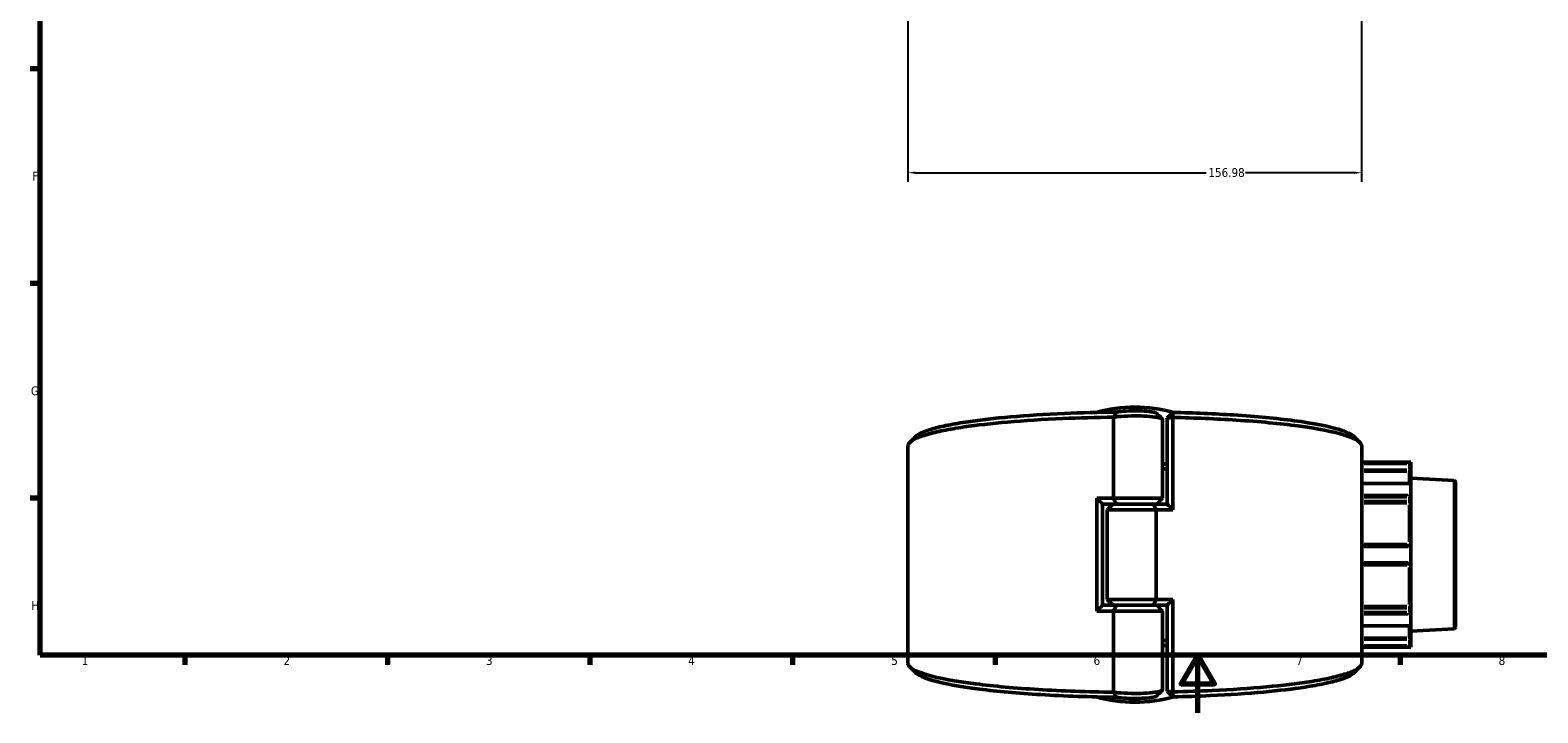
# Model space of a CAD drawing. Header units: millimetres. Extents: x 0 to 926, y 0 to 970.
# Tile 1 of 17: x 17 to 538, y 0 to 236. Entities that reach past the tile are written whole.
import ezdxf

# ---------------------------------------------------------------- set-up
doc = ezdxf.new("R2010")
doc.units = ezdxf.units.MM
for name, color, linetype, lineweight in [('Border (ANSI)', 7, 'Continuous', 70), ('Dimension (ANSI)', 7, 'Continuous', 25), ('Visible (ANSI)', 7, 'Continuous', 50), ('Visible Narrow (ANSI)', 7, 'Continuous', 35)]:
    doc.layers.add(name, color=color, linetype=linetype, lineweight=lineweight)
doc.styles.add('Note Text (ANSI)', font='tahoma.ttf')
doc.dimstyles.new('Default - mm (ANSI)', dxfattribs={"dimtxt": 3.048, "dimasz": 2.5, "dimexe": 3.175, "dimexo": 1.6002, "dimgap": 0.8, "dimtad": 0, "dimtoh": 1, "dimrnd": 1e-08, "dimzin": 4, "dimdsep": 46, "dimtxsty": 'Note Text (ANSI)', "dimcen": 0.09, "dimdle": 10, "dimclrd": 256, "dimclre": 256, "dimclrt": 256, "dimadec": 1, "dimazin": 1, "dimtfac": 1, "dimtofl": 0, "dimtmove": 0, "dimatfit": 3, "dimfxl": 1, "dimtolj": 1, "dimtzin": 4, "dimlwd": -1, "dimlwe": -1, "dimarcsym": 0})

# ---------------------------------------------------------------- blocks, each defined once
blk = doc.blocks.new('Borders Default Border')
at = {"layer": 'Border (ANSI)'}
for p, q in [((20, 222.75), (16.55, 222.75)), ((20, 148.5), (16.55, 148.5)), ((20, 74.25), (16.55, 74.25)), ((70.08, 20), (70.08, 16.55)), ((140.17, 20), (140.17, 16.55)), ((210.25, 20), (210.25, 16.55)), ((280.33, 20), (280.33, 16.55)), ((350.42, 20), (350.42, 16.55)), ((490.58, 20), (490.58, 16.55))]:
    blk.add_line(p, q, dxfattribs=at)
at = {"layer": 'Border (ANSI)', "flags": 128}
for points in [[(20, 20), (20, 574), (821, 574), (821, 20), (20, 20)], [(420.5, 0), (420.5, 20), (414.73, 10), (426.27, 10), (420.5, 20)]]:
    blk.add_lwpolyline(points, dxfattribs=at)
at = {"layer": 'Border (ANSI)', "char_height": 3.05, "attachment_point": 7, "style": 'Note Text (ANSI)'}
for s, insert in [('F', (17.29, 184.1)), ('G', (16.81, 109.79)), ('H', (16.97, 35.6)), ('1', (34.35, 16.55)), ('2', (104.2, 16.55)), ('3', (174.26, 16.49)), ('4', (244.23, 16.55)), ('5', (314.48, 16.49)), ('6', (384.49, 16.49)), ('7', (454.6, 16.55)), ('8', (524.63, 16.48))]:
    blk.add_mtext(s, dxfattribs=dict(at, insert=insert))
blk = doc.blocks.new('*D7')
at = {"layer": 'Defpoints', "color": 0, "transparency": 16777216}
for p in [(320.25, 323.7), (477.23, 325.49), (477.23, 186.81)]:
    blk.add_point(p, dxfattribs=at)
at = {"layer": 'Dimension (ANSI)', "transparency": 16777216}
for p, q in [((477.23, 323.89), (477.23, 183.63)), ((320.25, 322.09), (320.25, 183.63)), ((322.75, 186.81), (423.4, 186.81)), ((474.73, 186.81), (437.1, 186.81))]:
    blk.add_line(p, q, dxfattribs=at)
for points in [[(322.75, 187.23), (322.75, 186.39), (320.25, 186.81)], [(474.73, 187.23), (474.73, 186.39), (477.23, 186.81)]]:
    blk.add_solid(points, dxfattribs=at)
at = {"layer": 'Dimension (ANSI)', "transparency": 16777216, "insert": (424.2, 188.4), "char_height": 3.048, "attachment_point": 1, "style": 'Note Text (ANSI)'}
blk.add_mtext('\\A1;156.98', dxfattribs=at)

msp = doc.modelspace()

# ---------------------------------------------------------------- linework, layer by layer
at = {"layer": 'Visible (ANSI)'}
for p, q in [((391.364, 102.252), (391.364, 74.208)), ((408.323, 74.208), (408.323, 101.467)), ((409.953, 101.931), (411.953, 103.905)), ((411.929, 102.163), (409.953, 101.931)), ((409.953, 101.931), (409.953, 72.187)), ((411.929, 70.208), (411.929, 102.163)), ((320.253, 17.177), (320.253, 92.24)), ((477.253, 17.177), (477.253, 92.24)), ((494.213, 86.708), (477.253, 86.708)), ((494.212, 86.59), (493.713, 86.092)), ((494.213, 86.708), (494.213, 86.594)), ((494.213, 84.022), (494.213, 86.594)), ((494.213, 83.03), (494.213, 84.022)), ((494.067, 79.309), (477.253, 79.309)), ((494.213, 83.03), (494.213, 79.164)), ((509.28, 80.333), (494.213, 81.123)), ((494.213, 79.164), (494.213, 75.346)), ((509.753, 79.834), (509.753, 29.583)), ((385.578, 74.208), (385.578, 35.208)), ((385.578, 74.208), (391.364, 74.208)), ((391.364, 74.208), (408.323, 74.208)), ((406.323, 72.208), (408.323, 74.208)), ((494.213, 73.527), (494.213, 75.346)), ((494.213, 72.207), (494.213, 73.527)), ((387.553, 72.229), (387.553, 37.187)), ((392.435, 72.208), (387.553, 72.208)), ((391.183, 72.208), (389.183, 70.208)), ((406.143, 70.208), (389.183, 70.208)), ((389.183, 39.208), (389.183, 70.208)), ((405.072, 72.208), (392.435, 72.208)), ((392.435, 72.208), (405.072, 72.208)), ((405.072, 72.208), (409.953, 72.208)), ((411.929, 70.208), (406.143, 70.208)), ((406.143, 39.208), (406.143, 70.208)), ((494.213, 72.207), (494.213, 58.283)), ((493.713, 57.908), (477.253, 57.908)), ((494.213, 57.408), (494.213, 58.283)), ((494.213, 57.408), (494.213, 52.008)), ((477.253, 51.508), (493.713, 51.508)), ((494.213, 51.133), (494.213, 52.008)), ((494.213, 51.133), (494.213, 37.209)), ((387.553, 37.208), (392.435, 37.208)), ((389.183, 39.208), (406.143, 39.208)), ((391.183, 37.208), (389.183, 39.208)), ((392.435, 37.208), (405.072, 37.208)), ((405.072, 37.208), (392.435, 37.208)), ((409.953, 37.208), (405.072, 37.208)), ((406.143, 39.208), (411.929, 39.208)), ((406.323, 37.208), (408.323, 35.208)), ((409.953, 37.229), (409.953, 7.485)), ((411.929, 7.253), (411.929, 39.208)), ((494.213, 35.889), (494.213, 37.209)), ((391.364, 35.208), (385.578, 35.208)), ((408.323, 35.208), (391.364, 35.208)), ((391.364, 35.208), (391.364, 7.165)), ((408.323, 7.95), (408.323, 35.208)), ((494.213, 34.071), (494.213, 35.889)), ((494.213, 34.071), (494.213, 30.252)), ((477.253, 30.107), (494.067, 30.107)), ((494.213, 30.252), (494.213, 26.386)), ((509.28, 29.083), (494.213, 28.294)), ((494.213, 25.394), (494.213, 26.386)), ((494.213, 22.708), (477.253, 22.708)), ((493.713, 23.324), (494.212, 22.826)), ((494.213, 22.822), (494.213, 25.394)), ((494.213, 22.822), (494.213, 22.708)), ((409.953, 7.485), (411.929, 7.253)), ((411.953, 5.511), (409.953, 7.485))]:
    msp.add_line(p, q, dxfattribs=at)
for centre, radius, start, end in [((398.753, 54.708), 51, 74.69446, 105.30554), ((509.253, 79.834), 0.5, 0, 87), ((493.713, 57.408), 0.5, 4.9171, 90), ((493.713, 52.008), 0.5, 270, 355.0829), ((509.253, 29.583), 0.5, 273, 0), ((398.753, 54.708), 51, 254.69446, 285.30554)]:
    msp.add_arc(centre, radius, start, end, dxfattribs=at)
for centre, major_axis, start_param, end_param in [((493.713, 78.809), (0.462, 0.462), 5.9763058, 6.6758844), ((493.713, 74.991), (-0.462, -0.462), 1.1780972, 2.663074), ((493.713, 34.426), (0.462, -0.462), 0.4785187, 1.9634954), ((493.713, 30.607), (-0.462, 0.462), 2.7488936, 3.4484721)]:
    msp.add_ellipse(centre, major_axis=major_axis, ratio=0.4142136, start_param=start_param, end_param=end_param, dxfattribs=at)
for points, knots in [([(406.262, 103.606), (406.258, 103.61), (406.254, 103.614), (406.143, 103.715), (405.922, 103.81), (405.596, 103.898), (405.27, 103.987), (404.84, 104.069), (403.5, 104.256), (402.457, 104.344), (400.176, 104.449), (398.941, 104.466), (396.387, 104.422), (395.081, 104.35), (393.403, 104.177), (392.871, 104.102), (392.44, 104.019)], [1.6979235, 1.6979235, 1.6979235, 1.6979235, 1.7103261, 1.7103261, 2.0118858, 2.0118858, 2.0118858, 2.3134455, 2.3134455, 2.795941, 2.795941, 3.2755539, 3.2755539, 3.8196885, 3.8196885, 4.1289903, 4.1289903, 4.1289903, 4.1289903]), ([(320.255, 92.24), (320.255, 92.625), (320.426, 93.009), (320.771, 93.392), (321.224, 93.895), (321.975, 94.394), (324.053, 95.371), (325.38, 95.85), (328.58, 96.776), (330.454, 97.224), (334.703, 98.078), (337.078, 98.484), (344.098, 99.513), (349.167, 100.088), (360.614, 101.084), (367.053, 101.493), (379.488, 102.028), (385.394, 102.189), (391.364, 102.261)], [1.5675609, 1.5675609, 1.5675609, 1.5675609, 1.6824415, 1.6824415, 1.6824415, 1.8336356, 1.8336356, 1.9848297, 1.9848297, 2.1360238, 2.1360238, 2.2872179, 2.2872179, 2.5442478, 2.5442478, 2.8170809, 2.8170809, 3.0470146, 3.0470146, 3.0470146, 3.0470146]), ([(392.44, 104.019), (386.294, 103.954), (380.211, 103.793), (367.773, 103.257), (361.485, 102.857), (350.313, 101.884), (345.37, 101.323), (338.533, 100.318), (336.221, 99.921), (332.09, 99.087), (330.271, 98.65), (327.168, 97.746), (325.884, 97.279), (323.983, 96.374), (323.312, 95.939), (322.873, 95.5)], [-3.058948, -3.058948, -3.058948, -3.058948, -2.8170809, -2.8170809, -2.5442478, -2.5442478, -2.2872179, -2.2872179, -2.1360238, -2.1360238, -1.9848297, -1.9848297, -1.8336356, -1.8336356, -1.6981068, -1.6981068, -1.6981068, -1.6981068]), ([(391.364, 102.252), (391.813, 102.323), (392.321, 102.387), (394.217, 102.58), (395.834, 102.669), (398.986, 102.723), (400.506, 102.702), (403.33, 102.573), (404.631, 102.463), (406.328, 102.231), (406.88, 102.129), (407.307, 102.019), (407.733, 101.909), (408.034, 101.791), (408.279, 101.602), (408.323, 101.535), (408.322, 101.467)], [-4.0446779, -4.0446779, -4.0446779, -4.0446779, -3.8196885, -3.8196885, -3.2755539, -3.2755539, -2.795941, -2.795941, -2.3134455, -2.3134455, -2.0118858, -2.0118858, -2.0118858, -1.7103261, -1.7103261, -1.5442628, -1.5442628, -1.5442628, -1.5442628]), ([(392.44, 104.019), (392.255, 103.729), (392.074, 103.436), (391.721, 102.851), (391.547, 102.556), (391.378, 102.262)], [-0.27920966, -0.27920966, -0.27920966, -0.27920966, -0.13971603, -0.13971603, 0, 0, 0, 0]), ([(411.929, 102.163), (411.933, 102.454), (411.937, 102.744), (411.946, 103.325), (411.95, 103.615), (411.953, 103.905)], [-0.26658778, -0.26658778, -0.26658778, -0.26658778, -0.13330646, -0.13330646, 0, 0, 0, 0]), ([(411.929, 102.163), (419.514, 101.997), (426.908, 101.687), (441.737, 100.737), (449.001, 100.054), (462.016, 98.328), (467.513, 97.254), (474.305, 95.151), (476.218, 94.156), (476.933, 93.147), (477.146, 92.846), (477.253, 92.543), (477.253, 92.24)], [0.1691912, 0.1691912, 0.1691912, 0.1691912, 0.4641836, 0.4641836, 0.8043623, 0.8043623, 1.1811862, 1.1811862, 1.483598, 1.483598, 1.483598, 1.5740318, 1.5740318, 1.5740318, 1.5740318]), ([(474.634, 95.5), (473.783, 96.35), (472.06, 97.185), (465.867, 99.116), (460.523, 100.165), (447.84, 101.851), (440.752, 102.519), (426.367, 103.441), (419.254, 103.742), (411.953, 103.905)], [-1.4434858, -1.4434858, -1.4434858, -1.4434858, -1.1811862, -1.1811862, -0.8043623, -0.8043623, -0.4641836, -0.4641836, -0.1734532, -0.1734532, -0.1734532, -0.1734532]), ([(391.364, 7.155), (382.402, 7.264), (373.589, 7.573), (357.4, 8.547), (350.008, 9.207), (336.668, 10.893), (330.969, 11.949), (323.78, 14.03), (321.677, 15.018), (320.771, 16.025), (320.426, 16.407), (320.254, 16.792), (320.253, 17.177)], [-3.0470146, -3.0470146, -3.0470146, -3.0470146, -2.7018776, -2.7018776, -2.3616984, -2.3616984, -1.9848297, -1.9848297, -1.6824415, -1.6824415, -1.6824415, -1.5675609, -1.5675609, -1.5675609, -1.5675609]), ([(477.252, 17.177), (477.253, 16.874), (477.146, 16.571), (476.933, 16.269), (476.576, 15.765), (475.92, 15.264), (474.029, 14.28), (472.793, 13.797), (469.769, 12.861), (467.981, 12.408), (463.895, 11.541), (461.597, 11.127), (454.774, 10.076), (449.814, 9.486), (438.558, 8.454), (432.199, 8.025), (421.101, 7.509), (416.55, 7.354), (411.929, 7.253)], [-1.5740318, -1.5740318, -1.5740318, -1.5740318, -1.483598, -1.483598, -1.483598, -1.3323921, -1.3323921, -1.1811862, -1.1811862, -1.0299804, -1.0299804, -0.8787745, -0.8787745, -0.6217246, -0.6217246, -0.348911, -0.348911, -0.1691912, -0.1691912, -0.1691912, -0.1691912]), ([(322.873, 13.916), (323.802, 12.988), (325.777, 12.076), (332.587, 10.092), (338.131, 9.06), (351.132, 7.414), (358.346, 6.768), (374.433, 5.8), (383.367, 5.494), (392.44, 5.398)], [1.6981068, 1.6981068, 1.6981068, 1.6981068, 1.9848297, 1.9848297, 2.3616984, 2.3616984, 2.7018776, 2.7018776, 3.058948, 3.058948, 3.058948, 3.058948]), ([(411.953, 5.511), (416.36, 5.61), (420.698, 5.758), (431.439, 6.259), (437.649, 6.678), (448.632, 7.686), (453.467, 8.263), (460.111, 9.289), (462.347, 9.693), (466.318, 10.54), (468.053, 10.982), (470.983, 11.896), (472.178, 12.367), (473.758, 13.199), (474.274, 13.557), (474.634, 13.916)], [0.1734532, 0.1734532, 0.1734532, 0.1734532, 0.348911, 0.348911, 0.6217246, 0.6217246, 0.8787745, 0.8787745, 1.0299804, 1.0299804, 1.1811862, 1.1811862, 1.3323921, 1.3323921, 1.4434858, 1.4434858, 1.4434858, 1.4434858]), ([(408.322, 7.95), (408.323, 7.882), (408.279, 7.814), (408.034, 7.626), (407.733, 7.507), (407.307, 7.397), (406.88, 7.287), (406.328, 7.185), (404.631, 6.954), (403.33, 6.844), (400.506, 6.714), (398.986, 6.693), (395.834, 6.748), (394.217, 6.836), (392.321, 7.029), (391.813, 7.094), (391.364, 7.165)], [1.5442628, 1.5442628, 1.5442628, 1.5442628, 1.7103261, 1.7103261, 2.0118858, 2.0118858, 2.0118858, 2.3134455, 2.3134455, 2.795941, 2.795941, 3.2755539, 3.2755539, 3.8196885, 3.8196885, 4.0446779, 4.0446779, 4.0446779, 4.0446779]), ([(391.378, 7.155), (391.546, 6.863), (391.717, 6.571), (392.07, 5.985), (392.253, 5.69), (392.44, 5.398)], [-0.27924109, -0.27924109, -0.27924109, -0.27924109, -0.14081279, -0.14081279, 0, 0, 0, 0]), ([(392.44, 5.398), (392.871, 5.314), (393.403, 5.239), (395.081, 5.066), (396.387, 4.994), (398.941, 4.95), (400.176, 4.967), (402.457, 5.072), (403.5, 5.161), (404.84, 5.348), (405.27, 5.43), (405.596, 5.518), (405.922, 5.606), (406.143, 5.701), (406.254, 5.802), (406.258, 5.806), (406.262, 5.81)], [-4.1289903, -4.1289903, -4.1289903, -4.1289903, -3.8196885, -3.8196885, -3.2755539, -3.2755539, -2.795941, -2.795941, -2.3134455, -2.3134455, -2.0118858, -2.0118858, -2.0118858, -1.7103261, -1.7103261, -1.6979235, -1.6979235, -1.6979235, -1.6979235]), ([(411.953, 5.511), (411.95, 5.801), (411.946, 6.092), (411.937, 6.673), (411.933, 6.963), (411.929, 7.253)], [-0.26658755, -0.26658755, -0.26658755, -0.26658755, -0.13328081, -0.13328081, 0, 0, 0, 0])]:
    msp.add_open_spline(points, degree=3, knots=knots, dxfattribs=at)
for points in [[(391.378, 102.262), (391.373, 102.258), (391.369, 102.255), (391.364, 102.252)], [(391.378, 102.262), (391.373, 102.262), (391.369, 102.262), (391.364, 102.261)], [(406.262, 103.606), (406.923, 102.945), (407.584, 102.284), (408.245, 101.623)], [(320.89, 93.517), (321.551, 94.178), (322.212, 94.839), (322.873, 95.5)], [(474.634, 95.5), (475.295, 94.839), (475.956, 94.178), (476.617, 93.517)], [(409.953, 86.126), (409.411, 86.114), (408.868, 86.102), (408.323, 86.092)], [(408.323, 84.348), (408.868, 84.359), (409.411, 84.371), (409.953, 84.383)], [(494.213, 86.594), (494.213, 86.593), (494.213, 86.592), (494.212, 86.59)], [(494.212, 79.192), (494.213, 79.183), (494.213, 79.173), (494.213, 79.164)], [(387.553, 72.229), (386.893, 72.885), (386.234, 73.545), (385.578, 74.208)], [(391.364, 74.208), (391.703, 73.541), (392.062, 72.866), (392.435, 72.208)], [(494.213, 75.346), (494.213, 75.335), (494.213, 75.324), (494.212, 75.313)], [(405.072, 72.208), (405.445, 71.55), (405.804, 70.875), (406.143, 70.208)], [(409.953, 72.187), (410.614, 71.532), (411.273, 70.872), (411.929, 70.208)], [(494.212, 57.451), (494.213, 57.437), (494.213, 57.422), (494.213, 57.408)], [(494.213, 52.008), (494.213, 51.994), (494.213, 51.98), (494.212, 51.965)], [(387.553, 37.187), (386.893, 36.532), (386.234, 35.872), (385.578, 35.208)], [(392.435, 37.208), (392.062, 36.55), (391.703, 35.875), (391.364, 35.208)], [(405.072, 37.208), (405.445, 37.866), (405.804, 38.541), (406.143, 39.208)], [(411.929, 39.208), (411.273, 38.545), (410.614, 37.885), (409.953, 37.229)], [(494.212, 34.104), (494.213, 34.093), (494.213, 34.082), (494.213, 34.071)], [(494.213, 30.252), (494.213, 30.243), (494.213, 30.234), (494.212, 30.225)], [(409.953, 25.033), (409.411, 25.046), (408.868, 25.058), (408.323, 25.068)], [(408.323, 23.325), (408.868, 23.314), (409.411, 23.303), (409.953, 23.291)], [(494.212, 22.826), (494.213, 22.825), (494.213, 22.824), (494.213, 22.822)], [(322.873, 13.916), (322.212, 14.578), (321.551, 15.239), (320.89, 15.9)], [(476.617, 15.9), (475.956, 15.239), (475.295, 14.578), (474.634, 13.916)], [(391.364, 7.165), (391.369, 7.161), (391.373, 7.158), (391.378, 7.155)], [(391.364, 7.155), (391.369, 7.155), (391.373, 7.155), (391.378, 7.155)], [(408.245, 7.793), (407.584, 7.133), (406.923, 6.472), (406.262, 5.81)]]:
    msp.add_open_spline(points, degree=3, dxfattribs=at)
at = {"layer": 'Visible Narrow (ANSI)'}
for p, q in [((478.076, 86.092), (492.89, 86.092)), ((492.89, 84.022), (478.076, 84.022)), ((478.076, 83.526), (492.89, 83.526)), ((493.364, 86.59), (478.101, 86.59)), ((493.713, 85.989), (493.713, 84.126)), ((493.713, 83.986), (493.713, 83.532)), ((494.212, 84.022), (493.753, 84.022)), ((478.101, 79.192), (493.364, 79.192)), ((493.713, 79.639), (493.713, 83.44)), ((509.28, 29.399), (509.28, 80.018)), ((478.076, 74.637), (492.89, 74.637)), ((492.89, 73.174), (478.076, 73.174)), ((493.364, 75.313), (478.101, 75.313)), ((493.713, 74.564), (493.713, 73.247)), ((493.713, 73.147), (493.713, 72.543)), ((478.076, 72.514), (492.89, 72.514)), ((493.713, 59.114), (493.713, 71.894)), ((492.89, 58.346), (478.076, 58.346)), ((478.101, 57.451), (493.364, 57.451)), ((493.713, 58.31), (493.713, 57.91)), ((478.076, 51.071), (492.89, 51.071)), ((493.364, 51.965), (478.101, 51.965)), ((493.713, 51.507), (493.713, 51.107)), ((493.713, 37.522), (493.713, 50.302)), ((492.89, 36.903), (478.076, 36.903)), ((493.713, 36.874), (493.713, 36.269)), ((478.076, 36.243), (492.89, 36.243)), ((492.89, 34.779), (478.076, 34.779)), ((478.101, 34.104), (493.364, 34.104)), ((493.713, 36.17), (493.713, 34.852)), ((493.364, 30.225), (478.101, 30.225)), ((493.713, 25.976), (493.713, 29.777)), ((492.89, 25.89), (478.076, 25.89)), ((478.076, 25.394), (492.89, 25.394)), ((492.89, 23.324), (478.076, 23.324)), ((478.101, 22.826), (493.364, 22.826)), ((493.713, 25.884), (493.713, 25.43)), ((493.713, 25.291), (493.713, 23.428)), ((493.753, 25.394), (494.212, 25.394))]:
    msp.add_line(p, q, dxfattribs=at)
for centre, ratio, start_param, end_param in [((493.713, 83.03), 0.9921283, 0.0785398, 1.4922565), ((493.713, 73.527), 0.7071068, 4.7909288, 6.2046455), ((493.713, 72.207), 0.6129928, 0.0785398, 1.4922565), ((493.713, 58.283), 0.1252256, 0.0785398, 1.4922565), ((493.713, 51.133), 0.1252256, 4.7909288, 6.2046455), ((493.713, 37.209), 0.6129928, 4.7909288, 6.2046455), ((493.713, 35.889), 0.7071068, 0.0785398, 1.4922565), ((493.713, 26.386), 0.9921283, 4.7909288, 6.2046455)]:
    msp.add_ellipse(centre, major_axis=(0.5, 0), ratio=ratio, start_param=start_param, end_param=end_param, dxfattribs=at)

# ---------------------------------------------------------------- block references
msp.add_blockref('Borders Default Border', (0, 0))

# ---------------------------------------------------------------- dimensions: what is measured, and where the dimension line sits
at = {"layer": 'Dimension (ANSI)'}
dim = msp.add_linear_dim(base=(477.233, 186.809), p1=(320.253, 323.695), p2=(477.233, 325.488), angle=180, dimstyle='Default - mm (ANSI)', override={"dimgap": 0.8, "dimtoh": 0, "dimdec": 2, "dimtol": 0, "dimlim": 0, "dimtp": 0, "dimtm": 0, "dimtdec": 2, "dimatfit": 1}, dxfattribs=at)
dim.commit()
dim.dimension.update_dxf_attribs({"geometry": '*D7', "text_midpoint": (430.253, 186.809), "dimtype": 160})

doc.saveas('drawing.dxf')
